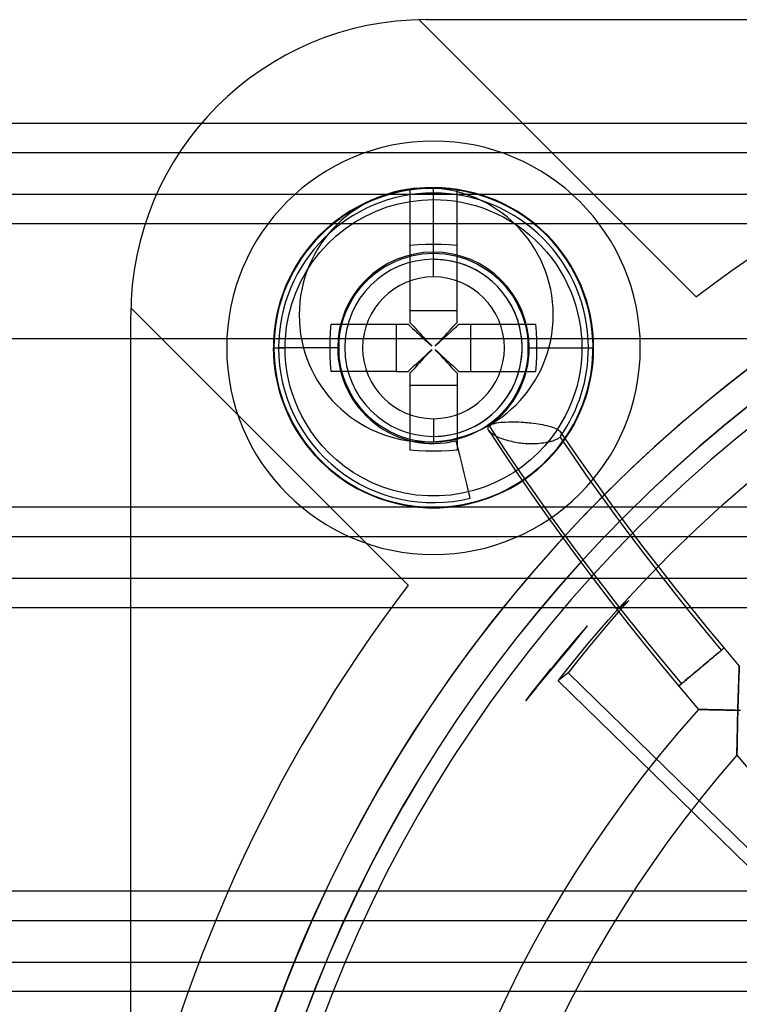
# Model space of a CAD drawing. Header units: millimetres. Extents: x -76 to 76, y -48 to 50.
# Tile 9 of 16: x -29 to -17, y 12 to 29. Entities that reach past the tile are written whole.
import ezdxf

# ---------------------------------------------------------------- set-up
doc = ezdxf.new("R2010")
doc.units = ezdxf.units.MM
doc.layers.add('MAIN-2', color=7, linetype='Continuous')

msp = doc.modelspace()

# ---------------------------------------------------------------- linework, layer by layer
at = {"layer": 'MAIN-2'}
for p, q in [((-22.043, 28.954), (-22.043, 28.954)), ((-17.349, 24.26), (-22.043, 28.954)), ((-21.923, 28.956), (18.077, 28.956)), ((-21.923, 28.956), (-21.923, 28.956)), ((-21.923, 28.956), (-21.923, 28.956)), ((75.5, 27.2), (-75.5, 27.2)), ((-21.8, 26.9), (-21.8, 26.9)), ((73.5, 26.7), (-73.5, 26.7)), ((-22.439, 26.029), (-22.569, 25.994)), ((-22.308, 26.057), (-22.439, 26.029)), ((-22.179, 26.079), (-22.308, 26.057)), ((-22.2, 26.07), (-22.2, 24.846)), ((-22.051, 26.094), (-22.179, 26.079)), ((-21.925, 26.102), (-22.051, 26.094)), ((-21.8, 26.105), (-21.925, 26.102)), ((-21.923, 26.106), (-21.923, 26.106)), ((-21.675, 26.102), (-21.8, 26.105)), ((-21.8, 24.9), (-21.8, 26.1)), ((-21.743, 26.099), (-21.8, 26.1)), ((-21.8, 24.9), (-21.8, 26.1)), ((-21.685, 26.098), (-21.743, 26.099)), ((-21.628, 26.095), (-21.685, 26.098)), ((-21.549, 26.094), (-21.675, 26.102)), ((-21.571, 26.09), (-21.628, 26.095)), ((-21.514, 26.085), (-21.571, 26.09)), ((-21.421, 26.079), (-21.549, 26.094)), ((-21.457, 26.078), (-21.514, 26.085)), ((-21.4, 26.07), (-21.457, 26.078)), ((-21.292, 26.057), (-21.421, 26.079)), ((-21.4, 24.846), (-21.4, 26.07)), ((-21.161, 26.029), (-21.292, 26.057)), ((-21.031, 25.994), (-21.161, 26.029)), ((-73.5, 26), (73.5, 26)), ((-22.956, 25.846), (-23.082, 25.782)), ((-22.828, 25.902), (-22.956, 25.846)), ((-22.699, 25.952), (-22.828, 25.902)), ((-22.569, 25.994), (-22.699, 25.952)), ((-22.392, 25.839), (-22.197, 25.879)), ((-22.197, 25.879), (-21.999, 25.902)), ((-21.999, 25.902), (-21.8, 25.91)), ((-21.8, 25.91), (-21.684, 25.908)), ((-21.684, 25.908), (-21.567, 25.9)), ((-21.567, 25.9), (-21.448, 25.886)), ((-21.448, 25.886), (-21.328, 25.866)), ((-21.328, 25.866), (-21.207, 25.839)), ((-20.901, 25.952), (-21.031, 25.994)), ((-20.772, 25.902), (-20.901, 25.952)), ((-20.644, 25.846), (-20.772, 25.902)), ((-20.518, 25.782), (-20.644, 25.846)), ((-23.205, 25.712), (-23.325, 25.635)), ((-23.082, 25.782), (-23.205, 25.712)), ((-22.951, 25.631), (-22.77, 25.715)), ((-22.77, 25.715), (-22.584, 25.785)), ((-22.584, 25.785), (-22.392, 25.839)), ((-21.207, 25.839), (-21.087, 25.807)), ((-21.087, 25.807), (-20.966, 25.768)), ((-20.966, 25.768), (-20.846, 25.722)), ((-20.846, 25.722), (-20.727, 25.67)), ((-20.395, 25.712), (-20.518, 25.782)), ((-20.275, 25.635), (-20.395, 25.712)), ((-23.441, 25.55), (-23.554, 25.46)), ((-23.325, 25.635), (-23.441, 25.55)), ((-23.289, 25.421), (-23.124, 25.533)), ((-23.124, 25.533), (-22.951, 25.631)), ((-20.727, 25.67), (-20.611, 25.611)), ((-20.611, 25.611), (-20.496, 25.545)), ((-20.496, 25.545), (-20.385, 25.474)), ((-20.159, 25.55), (-20.275, 25.635)), ((-20.046, 25.46), (-20.159, 25.55)), ((75.5, 25.5), (-75.5, 25.5)), ((-23.661, 25.363), (-23.763, 25.261)), ((-23.554, 25.46), (-23.661, 25.363)), ((-23.445, 25.297), (-23.289, 25.421)), ((-20.385, 25.474), (-20.277, 25.395)), ((-20.277, 25.395), (-20.173, 25.312)), ((-19.939, 25.363), (-20.046, 25.46)), ((-19.837, 25.261), (-19.939, 25.363)), ((-23.763, 25.261), (-23.86, 25.154)), ((-23.59, 25.16), (-23.445, 25.297)), ((-20.173, 25.312), (-20.073, 25.222)), ((-20.073, 25.222), (-19.978, 25.127)), ((-19.74, 25.154), (-19.837, 25.261)), ((-23.95, 25.041), (-24.035, 24.925)), ((-23.86, 25.154), (-23.95, 25.041)), ((-23.845, 24.855), (-23.724, 25.013)), ((-23.724, 25.013), (-23.59, 25.16)), ((-22.067, 25.142), (-22.2, 25.132)), ((-22.2, 25.132), (-22.2, 24.034)), ((-21.933, 25.148), (-22.067, 25.142)), ((-21.8, 25.15), (-21.933, 25.148)), ((-21.667, 25.148), (-21.8, 25.15)), ((-21.533, 25.142), (-21.667, 25.148)), ((-21.4, 25.132), (-21.533, 25.142)), ((-21.4, 24.034), (-21.4, 25.132)), ((-19.978, 25.127), (-19.888, 25.027)), ((-19.888, 25.027), (-19.805, 24.923)), ((-19.65, 25.041), (-19.74, 25.154)), ((-19.565, 24.925), (-19.65, 25.041)), ((-24.035, 24.925), (-24.112, 24.805)), ((-23.954, 24.688), (-23.845, 24.855)), ((-22.541, 24.819), (-22.448, 24.863)), ((-22.448, 24.863), (-22.355, 24.9)), ((-22.355, 24.9), (-22.265, 24.931)), ((-22.265, 24.931), (-22.174, 24.956)), ((-22.174, 24.956), (-22.082, 24.975)), ((-22.082, 24.975), (-21.989, 24.989)), ((-21.989, 24.989), (-21.895, 24.997)), ((-21.895, 24.997), (-21.8, 25)), ((-21.8, 24.9), (-21.8, 25)), ((-21.8, 25), (-21.705, 24.997)), ((-21.8, 24.9), (-21.742, 24.899)), ((-21.8, 24.9), (-21.8, 24.9)), ((-21.8, 24.9), (-21.8, 24.9)), ((-21.8, 24.6), (-21.8, 24.9)), ((-21.742, 24.899), (-21.685, 24.896)), ((-21.705, 24.997), (-21.61, 24.989)), ((-21.685, 24.896), (-21.627, 24.89)), ((-21.627, 24.89), (-21.57, 24.882)), ((-21.61, 24.989), (-21.517, 24.975)), ((-21.57, 24.882), (-21.512, 24.872)), ((-21.517, 24.975), (-21.425, 24.956)), ((-21.512, 24.872), (-21.456, 24.86)), ((-21.456, 24.86), (-21.4, 24.846)), ((-21.425, 24.956), (-21.334, 24.931)), ((-21.334, 24.931), (-21.244, 24.9)), ((-21.244, 24.9), (-21.151, 24.863)), ((-21.151, 24.863), (-21.058, 24.818)), ((-19.805, 24.923), (-19.726, 24.815)), ((-19.488, 24.805), (-19.565, 24.925)), ((-24.182, 24.682), (-24.246, 24.556)), ((-24.112, 24.805), (-24.182, 24.682)), ((-24.05, 24.514), (-23.954, 24.688)), ((-22.797, 24.652), (-22.715, 24.713)), ((-22.715, 24.713), (-22.63, 24.769)), ((-22.63, 24.769), (-22.541, 24.819)), ((-21.058, 24.818), (-20.97, 24.768)), ((-20.97, 24.768), (-20.884, 24.713)), ((-20.884, 24.713), (-20.803, 24.652)), ((-19.726, 24.815), (-19.655, 24.704)), ((-19.655, 24.704), (-19.589, 24.589)), ((-19.418, 24.682), (-19.488, 24.805)), ((-19.354, 24.556), (-19.418, 24.682)), ((-24.246, 24.556), (-24.302, 24.428)), ((-24.131, 24.332), (-24.05, 24.514)), ((-23.019, 24.437), (-22.95, 24.513)), ((-22.95, 24.513), (-22.875, 24.585)), ((-22.875, 24.585), (-22.797, 24.652)), ((-20.803, 24.652), (-20.725, 24.585)), ((-20.725, 24.585), (-20.65, 24.513)), ((-20.65, 24.513), (-20.581, 24.436)), ((-19.589, 24.589), (-19.53, 24.473)), ((-19.298, 24.428), (-19.354, 24.556)), ((-24.302, 24.428), (-24.352, 24.299)), ((-23.141, 24.273), (-23.083, 24.357)), ((-23.083, 24.357), (-23.019, 24.437)), ((-20.581, 24.436), (-20.517, 24.356)), ((-20.517, 24.356), (-20.458, 24.273)), ((-19.53, 24.473), (-19.478, 24.354)), ((-19.478, 24.354), (-19.432, 24.234)), ((-19.248, 24.299), (-19.298, 24.428)), ((-24.352, 24.299), (-24.394, 24.169)), ((-24.198, 24.144), (-24.131, 24.332)), ((-23.241, 24.096), (-23.194, 24.186)), ((-23.194, 24.186), (-23.141, 24.273)), ((-20.458, 24.273), (-20.406, 24.186)), ((-20.406, 24.186), (-20.359, 24.095)), ((-19.432, 24.234), (-19.393, 24.113)), ((-19.206, 24.169), (-19.248, 24.299)), ((-17.349, 24.26), (-17.349, 24.26)), ((-26.922, 24.075), (-26.922, 24.075)), ((-26.922, 24.075), (-22.228, 19.381)), ((-24.429, 24.039), (-24.457, 23.908)), ((-24.394, 24.169), (-24.429, 24.039)), ((-24.249, 23.952), (-24.198, 24.144)), ((-23.283, 24.001), (-23.241, 24.096)), ((-22.2, 24.034), (-21.4, 24.034)), ((-22.2, 24.034), (-22.2, 23.831)), ((-21.4, 23.831), (-21.4, 24.034)), ((-20.359, 24.095), (-20.317, 24)), ((-19.393, 24.113), (-19.361, 23.993)), ((-19.171, 24.039), (-19.206, 24.169)), ((-19.143, 23.908), (-19.171, 24.039)), ((-26.923, -16.044), (-26.923, 23.956)), ((-26.923, 23.956), (-26.923, 23.956)), ((-26.923, 23.956), (-26.923, 23.956)), ((-24.457, 23.908), (-24.479, 23.779)), ((-24.285, 23.756), (-24.249, 23.952)), ((-23.344, 23.821), (-23.316, 23.911)), ((-23.316, 23.911), (-23.283, 24.001)), ((-20.317, 24), (-20.284, 23.91)), ((-20.284, 23.91), (-20.256, 23.82)), ((-19.361, 23.993), (-19.334, 23.872)), ((-19.334, 23.872), (-19.314, 23.752)), ((-19.121, 23.779), (-19.143, 23.908)), ((-24.479, 23.779), (-24.494, 23.651)), ((-24.305, 23.558), (-24.285, 23.756)), ((-23.542, 23.667), (-23.532, 23.8)), ((-23.532, 23.8), (-22.434, 23.8)), ((-23.383, 23.637), (-23.366, 23.729)), ((-23.366, 23.729), (-23.344, 23.821)), ((-22.434, 23.8), (-22.231, 23.8)), ((-22.434, 23.8), (-22.434, 23)), ((-22.231, 23.8), (-22.208, 23.778)), ((-22.208, 23.778), (-22.182, 23.754)), ((-22.2, 23.831), (-22.168, 23.796)), ((-22.2, 23.8), (-22.2, 23.8)), ((-22.182, 23.754), (-22.153, 23.728)), ((-22.168, 23.796), (-22.135, 23.761)), ((-22.153, 23.728), (-22.122, 23.699)), ((-22.135, 23.761), (-22.102, 23.725)), ((-22.122, 23.699), (-22.088, 23.667)), ((-22.102, 23.725), (-22.069, 23.689)), ((-22.069, 23.689), (-22.035, 23.653)), ((-21.565, 23.652), (-21.531, 23.689)), ((-21.564, 23.62), (-21.506, 23.673)), ((-21.531, 23.689), (-21.498, 23.725)), ((-21.506, 23.673), (-21.455, 23.721)), ((-21.498, 23.725), (-21.465, 23.761)), ((-21.465, 23.761), (-21.432, 23.796)), ((-21.455, 23.721), (-21.409, 23.763)), ((-21.432, 23.796), (-21.4, 23.831)), ((-21.409, 23.763), (-21.369, 23.8)), ((-21.4, 23.8), (-21.4, 23.8)), ((-21.369, 23.8), (-21.166, 23.8)), ((-21.166, 23.8), (-20.068, 23.8)), ((-21.166, 23), (-21.166, 23.8)), ((-20.256, 23.82), (-20.234, 23.729)), ((-20.234, 23.729), (-20.217, 23.636)), ((-20.058, 23.667), (-20.068, 23.8)), ((-19.314, 23.752), (-19.3, 23.633)), ((-19.106, 23.651), (-19.121, 23.779)), ((-58.728, 23.555), (36.867, 23.555)), ((-24.502, 23.525), (-24.505, 23.4)), ((-24.494, 23.651), (-24.502, 23.525)), ((-24.309, 23.49), (-24.308, 23.513)), ((-24.308, 23.513), (-24.307, 23.535)), ((-24.307, 23.535), (-24.305, 23.558)), ((-23.55, 23.4), (-23.548, 23.533)), ((-23.548, 23.533), (-23.542, 23.667)), ((-23.399, 23.448), (-23.394, 23.543)), ((-23.394, 23.543), (-23.383, 23.637)), ((-22.088, 23.667), (-22.052, 23.634)), ((-22.052, 23.634), (-22.013, 23.598)), ((-22.035, 23.653), (-22.001, 23.616)), ((-22.013, 23.598), (-21.97, 23.559)), ((-22.001, 23.616), (-21.967, 23.579)), ((-21.97, 23.559), (-21.926, 23.518)), ((-21.967, 23.579), (-21.933, 23.541)), ((-21.933, 23.541), (-21.898, 23.504)), ((-21.926, 23.518), (-21.878, 23.475)), ((-21.702, 23.504), (-21.667, 23.541)), ((-21.697, 23.498), (-21.627, 23.561)), ((-21.667, 23.541), (-21.633, 23.578)), ((-21.633, 23.578), (-21.599, 23.616)), ((-21.627, 23.561), (-21.564, 23.62)), ((-21.599, 23.616), (-21.565, 23.652)), ((-20.217, 23.636), (-20.206, 23.543)), ((-20.206, 23.543), (-20.201, 23.448)), ((-20.052, 23.533), (-20.058, 23.667)), ((-20.05, 23.4), (-20.052, 23.533)), ((-19.3, 23.633), (-19.292, 23.516)), ((-19.292, 23.516), (-19.29, 23.4)), ((-19.098, 23.525), (-19.106, 23.651)), ((-19.095, 23.4), (-19.098, 23.525)), ((-24.51, 23.4), (-24.505, 23.4)), ((-24.51, 23.4), (-24.31, 23.4)), ((-24.51, 23.4), (-24.508, 23.292)), ((-24.503, 23.278), (-24.505, 23.4)), ((-23.421, 23.4), (-24.421, 23.4)), ((-24.31, 23.445), (-24.309, 23.468)), ((-24.31, 23.423), (-24.31, 23.445)), ((-24.31, 23.4), (-24.31, 23.423)), ((-24.308, 23.3), (-24.31, 23.4)), ((-24.309, 23.468), (-24.309, 23.49)), ((-23.548, 23.267), (-23.55, 23.4)), ((-23.399, 23.352), (-23.399, 23.448)), ((-23.394, 23.257), (-23.399, 23.352)), ((-21.898, 23.504), (-21.863, 23.466)), ((-21.878, 23.475), (-21.829, 23.429)), ((-21.866, 23.337), (-21.829, 23.371)), ((-21.863, 23.466), (-21.829, 23.429)), ((-21.829, 23.371), (-21.863, 23.334)), ((-21.771, 23.429), (-21.697, 23.498)), ((-21.771, 23.429), (-21.737, 23.466)), ((-21.771, 23.371), (-21.734, 23.337)), ((-21.737, 23.334), (-21.771, 23.371)), ((-21.737, 23.466), (-21.702, 23.504)), ((-20.201, 23.352), (-20.206, 23.257)), ((-20.201, 23.448), (-20.201, 23.352)), ((-20.179, 23.4), (-19.179, 23.4)), ((-20.052, 23.267), (-20.05, 23.4)), ((-19.29, 23.4), (-19.292, 23.3)), ((-19.29, 23.4), (-19.09, 23.4)), ((-19.095, 23.4), (-19.097, 23.278)), ((-19.09, 23.4), (-19.095, 23.4)), ((-19.092, 23.292), (-19.09, 23.4)), ((-24.508, 23.292), (-24.501, 23.179)), ((-24.494, 23.153), (-24.503, 23.278)), ((-24.501, 23.179), (-24.489, 23.063)), ((-24.302, 23.195), (-24.308, 23.3)), ((-24.291, 23.087), (-24.302, 23.195)), ((-23.542, 23.133), (-23.548, 23.267)), ((-23.383, 23.164), (-23.394, 23.257)), ((-22.053, 23.165), (-22.016, 23.199)), ((-22.001, 23.184), (-22.035, 23.148)), ((-22.016, 23.199), (-21.979, 23.233)), ((-21.967, 23.222), (-22.001, 23.184)), ((-21.979, 23.233), (-21.941, 23.267)), ((-21.933, 23.259), (-21.967, 23.222)), ((-21.941, 23.267), (-21.904, 23.302)), ((-21.898, 23.296), (-21.933, 23.259)), ((-21.904, 23.302), (-21.866, 23.337)), ((-21.863, 23.334), (-21.898, 23.296)), ((-21.702, 23.296), (-21.737, 23.334)), ((-21.734, 23.337), (-21.696, 23.302)), ((-21.667, 23.259), (-21.702, 23.296)), ((-21.696, 23.302), (-21.659, 23.267)), ((-21.633, 23.221), (-21.667, 23.259)), ((-21.659, 23.267), (-21.622, 23.233)), ((-21.599, 23.184), (-21.633, 23.221)), ((-21.622, 23.233), (-21.584, 23.199)), ((-21.565, 23.147), (-21.599, 23.184)), ((-21.584, 23.199), (-21.548, 23.165)), ((-20.206, 23.257), (-20.217, 23.163)), ((-20.058, 23.133), (-20.052, 23.267)), ((-19.298, 23.195), (-19.309, 23.087)), ((-19.292, 23.3), (-19.298, 23.195)), ((-19.111, 23.063), (-19.099, 23.179)), ((-19.097, 23.278), (-19.106, 23.153)), ((-19.099, 23.179), (-19.092, 23.292)), ((-24.48, 23.027), (-24.494, 23.153)), ((-24.489, 23.063), (-24.471, 22.942)), ((-24.459, 22.899), (-24.48, 23.027)), ((-24.274, 22.976), (-24.291, 23.087)), ((-23.532, 23), (-23.542, 23.133)), ((-23.366, 23.071), (-23.383, 23.164)), ((-23.344, 22.98), (-23.366, 23.071)), ((-22.231, 23), (-22.196, 23.032)), ((-22.196, 23.032), (-22.161, 23.065)), ((-22.135, 23.039), (-22.168, 23.004)), ((-22.161, 23.065), (-22.125, 23.098)), ((-22.102, 23.075), (-22.135, 23.039)), ((-22.125, 23.098), (-22.089, 23.131)), ((-22.069, 23.111), (-22.102, 23.075)), ((-22.089, 23.131), (-22.053, 23.165)), ((-22.035, 23.148), (-22.069, 23.111)), ((-21.531, 23.111), (-21.565, 23.147)), ((-21.548, 23.165), (-21.511, 23.131)), ((-21.498, 23.075), (-21.531, 23.111)), ((-21.511, 23.131), (-21.475, 23.098)), ((-21.465, 23.039), (-21.498, 23.075)), ((-21.475, 23.098), (-21.439, 23.065)), ((-21.432, 23.004), (-21.465, 23.039)), ((-21.439, 23.065), (-21.404, 23.032)), ((-21.404, 23.032), (-21.369, 23)), ((-20.234, 23.071), (-20.256, 22.979)), ((-20.217, 23.163), (-20.234, 23.071)), ((-20.068, 23), (-20.058, 23.133)), ((-19.309, 23.087), (-19.326, 22.976)), ((-19.12, 23.027), (-19.141, 22.899)), ((-19.129, 22.942), (-19.111, 23.063)), ((-19.106, 23.153), (-19.12, 23.027)), ((-24.471, 22.942), (-24.447, 22.818)), ((-24.431, 22.77), (-24.459, 22.899)), ((-24.252, 22.861), (-24.274, 22.976)), ((-24.223, 22.742), (-24.252, 22.861)), ((-22.434, 23), (-23.532, 23)), ((-23.316, 22.89), (-23.344, 22.98)), ((-23.283, 22.8), (-23.316, 22.89)), ((-22.434, 23), (-22.231, 23)), ((-22.168, 23.004), (-22.2, 22.969)), ((-22.2, 23), (-22.2, 23)), ((-22.2, 22.969), (-22.2, 22.766)), ((-21.4, 22.969), (-21.432, 23.004)), ((-21.4, 23), (-21.4, 23)), ((-21.4, 22.969), (-21.4, 22.766)), ((-21.369, 23), (-21.166, 23)), ((-21.166, 23), (-20.068, 23)), ((-20.284, 22.889), (-20.317, 22.799)), ((-20.256, 22.979), (-20.284, 22.889)), ((-19.348, 22.861), (-19.377, 22.742)), ((-19.326, 22.976), (-19.348, 22.861)), ((-19.141, 22.899), (-19.169, 22.77)), ((-19.153, 22.818), (-19.129, 22.942)), ((-24.447, 22.818), (-24.416, 22.69)), ((-24.397, 22.64), (-24.431, 22.77)), ((-24.416, 22.69), (-24.377, 22.559)), ((-24.186, 22.621), (-24.223, 22.742)), ((-23.241, 22.705), (-23.283, 22.8)), ((-23.194, 22.614), (-23.241, 22.705)), ((-22.2, 22.766), (-21.4, 22.766)), ((-22.2, 22.766), (-22.2, 21.668)), ((-21.4, 22.766), (-21.4, 21.668)), ((-20.359, 22.704), (-20.406, 22.614)), ((-20.317, 22.799), (-20.359, 22.704)), ((-19.377, 22.742), (-19.414, 22.621)), ((-19.223, 22.559), (-19.184, 22.69)), ((-19.169, 22.77), (-19.203, 22.64)), ((-19.184, 22.69), (-19.153, 22.818)), ((-24.355, 22.51), (-24.397, 22.64)), ((-24.377, 22.559), (-24.329, 22.425)), ((-24.306, 22.38), (-24.355, 22.51)), ((-24.142, 22.497), (-24.186, 22.621)), ((-23.142, 22.527), (-23.194, 22.614)), ((-23.083, 22.444), (-23.142, 22.527)), ((-20.459, 22.527), (-20.517, 22.443)), ((-20.406, 22.614), (-20.459, 22.527)), ((-19.414, 22.621), (-19.458, 22.497)), ((-19.245, 22.51), (-19.294, 22.38)), ((-19.271, 22.425), (-19.223, 22.559)), ((-19.203, 22.64), (-19.245, 22.51)), ((-24.329, 22.425), (-24.272, 22.289)), ((-24.249, 22.25), (-24.306, 22.38)), ((-24.09, 22.371), (-24.142, 22.497)), ((-24.028, 22.244), (-24.09, 22.371)), ((-23.019, 22.364), (-23.083, 22.444)), ((-22.95, 22.287), (-23.019, 22.364)), ((-20.581, 22.363), (-20.65, 22.287)), ((-20.517, 22.443), (-20.581, 22.363)), ((-19.51, 22.371), (-19.572, 22.244)), ((-19.458, 22.497), (-19.51, 22.371)), ((-19.294, 22.38), (-19.351, 22.25)), ((-19.328, 22.289), (-19.271, 22.425)), ((-24.272, 22.289), (-24.206, 22.152)), ((-24.184, 22.121), (-24.249, 22.25)), ((-23.957, 22.116), (-24.028, 22.244)), ((-22.875, 22.215), (-22.95, 22.287)), ((-22.797, 22.148), (-22.875, 22.215)), ((-21.8, 22.2), (-21.8, 21.9)), ((-20.725, 22.215), (-20.803, 22.148)), ((-20.65, 22.287), (-20.725, 22.215)), ((-19.572, 22.244), (-19.643, 22.116)), ((-19.351, 22.25), (-19.416, 22.121)), ((-19.394, 22.152), (-19.328, 22.289)), ((-24.206, 22.152), (-24.129, 22.014)), ((-24.111, 21.994), (-24.184, 22.121)), ((-24.129, 22.014), (-24.042, 21.876)), ((-23.876, 21.989), (-23.957, 22.116)), ((-22.716, 22.087), (-22.797, 22.148)), ((-22.63, 22.032), (-22.716, 22.087)), ((-22.542, 21.982), (-22.63, 22.032)), ((-20.97, 22.031), (-21.059, 21.982)), ((-20.885, 22.087), (-20.97, 22.031)), ((-20.803, 22.148), (-20.885, 22.087)), ((-20.877, 22.042), (-20.875, 22.055)), ((-20.876, 22.028), (-20.877, 22.042)), ((-20.872, 22.014), (-20.876, 22.028)), ((-20.875, 22.055), (-20.869, 22.067)), ((-20.864, 21.999), (-20.872, 22.014)), ((-20.869, 22.067), (-20.859, 22.079)), ((-20.859, 22.079), (-20.71, 21.851)), ((-20.814, 22.106), (-20.792, 22.114)), ((-20.792, 22.114), (-20.765, 22.121)), ((-20.765, 22.121), (-20.733, 22.128)), ((-20.733, 22.128), (-20.697, 22.134)), ((-20.697, 22.134), (-20.655, 22.139)), ((-20.655, 22.139), (-20.627, 22.141)), ((-20.627, 22.141), (-20.583, 22.143)), ((-20.583, 22.143), (-20.528, 22.145)), ((-20.528, 22.145), (-20.481, 22.146)), ((-20.481, 22.146), (-20.442, 22.146)), ((-20.442, 22.146), (-20.399, 22.145)), ((-20.399, 22.145), (-20.357, 22.144)), ((-20.357, 22.144), (-20.317, 22.142)), ((-20.317, 22.142), (-20.279, 22.14)), ((-20.279, 22.14), (-20.243, 22.137)), ((-20.243, 22.137), (-20.21, 22.135)), ((-20.21, 22.135), (-20.179, 22.132)), ((-20.179, 22.132), (-20.145, 22.128)), ((-20.145, 22.128), (-20.106, 22.124)), ((-20.106, 22.124), (-20.068, 22.118)), ((-20.068, 22.118), (-20.031, 22.113)), ((-20.031, 22.113), (-19.994, 22.107)), ((-19.994, 22.107), (-19.957, 22.1)), ((-19.957, 22.1), (-19.921, 22.093)), ((-19.921, 22.093), (-19.885, 22.085)), ((-19.885, 22.085), (-19.849, 22.076)), ((-19.849, 22.076), (-19.815, 22.066)), ((-19.815, 22.066), (-19.784, 22.056)), ((-19.784, 22.056), (-19.755, 22.045)), ((-19.755, 22.045), (-19.73, 22.034)), ((-19.73, 22.034), (-19.707, 22.022)), ((-19.643, 22.116), (-19.724, 21.989)), ((-19.707, 22.022), (-19.688, 22.01)), ((-19.688, 22.01), (-19.672, 21.998)), ((-19.558, 21.876), (-19.471, 22.014)), ((-19.416, 22.121), (-19.489, 21.994)), ((-19.471, 22.014), (-19.394, 22.152)), ((-24.03, 21.869), (-24.111, 21.994)), ((-24.042, 21.876), (-23.942, 21.74)), ((-23.931, 21.733), (-24.03, 21.869)), ((-23.784, 21.862), (-23.876, 21.989)), ((-23.682, 21.738), (-23.784, 21.862)), ((-22.449, 21.937), (-22.542, 21.982)), ((-22.356, 21.9), (-22.449, 21.937)), ((-22.266, 21.869), (-22.356, 21.9)), ((-22.175, 21.844), (-22.266, 21.869)), ((-22.083, 21.825), (-22.175, 21.844)), ((-21.8, 21.9), (-21.8, 21.9)), ((-21.8, 21.9), (-21.8, 21.9)), ((-21.8, 21.9), (-21.8, 21.8)), ((-21.8, 21.9), (-21.8, 21.9)), ((-21.426, 21.844), (-21.518, 21.825)), ((-21.335, 21.869), (-21.426, 21.844)), ((-21.245, 21.9), (-21.335, 21.869)), ((-21.152, 21.937), (-21.245, 21.9)), ((-21.059, 21.982), (-21.152, 21.937)), ((-20.855, 21.987), (-20.864, 21.999)), ((-20.864, 21.999), (-20.628, 21.639)), ((-20.844, 21.974), (-20.855, 21.987)), ((-20.831, 21.962), (-20.844, 21.974)), ((-20.817, 21.95), (-20.831, 21.962)), ((-20.8, 21.938), (-20.817, 21.95)), ((-20.781, 21.925), (-20.8, 21.938)), ((-20.759, 21.912), (-20.781, 21.925)), ((-20.736, 21.9), (-20.759, 21.912)), ((-20.71, 21.887), (-20.736, 21.9)), ((-20.682, 21.875), (-20.71, 21.887)), ((-20.71, 21.851), (-20.558, 21.622)), ((-20.652, 21.863), (-20.682, 21.875)), ((-20.621, 21.852), (-20.652, 21.863)), ((-20.594, 21.843), (-20.621, 21.852)), ((-20.566, 21.834), (-20.594, 21.843)), ((-19.816, 21.862), (-19.918, 21.738)), ((-19.724, 21.989), (-19.816, 21.862)), ((-19.733, 21.841), (-19.748, 21.835)), ((-19.719, 21.848), (-19.733, 21.841)), ((-19.707, 21.855), (-19.719, 21.848)), ((-19.695, 21.861), (-19.707, 21.855)), ((-19.685, 21.868), (-19.695, 21.861)), ((-19.676, 21.874), (-19.685, 21.868)), ((-19.672, 21.998), (-19.66, 21.986)), ((-19.57, 21.869), (-19.669, 21.733)), ((-19.66, 21.986), (-19.649, 21.973)), ((-19.658, 21.74), (-19.558, 21.876)), ((-19.431, 21.564), (-19.656, 21.894)), ((-19.643, 21.913), (-19.65, 21.901)), ((-19.649, 21.973), (-19.643, 21.962)), ((-19.649, 21.973), (-19.502, 21.757)), ((-19.643, 21.962), (-19.639, 21.95)), ((-19.639, 21.926), (-19.643, 21.913)), ((-19.639, 21.95), (-19.638, 21.938)), ((-19.638, 21.938), (-19.639, 21.926)), ((-19.489, 21.994), (-19.57, 21.869)), ((-23.942, 21.74), (-23.831, 21.606)), ((-23.794, 21.571), (-23.931, 21.733)), ((-23.568, 21.617), (-23.682, 21.738)), ((-21.99, 21.811), (-22.083, 21.825)), ((-21.895, 21.803), (-21.99, 21.811)), ((-21.923, 21.806), (-21.923, 21.806)), ((-21.8, 21.8), (-21.895, 21.803)), ((-21.705, 21.803), (-21.8, 21.8)), ((-21.611, 21.811), (-21.705, 21.803)), ((-21.518, 21.825), (-21.611, 21.811)), ((-21.408, 21.796), (-21.415, 21.825)), ((-21.388, 21.712), (-21.408, 21.796)), ((-21.356, 21.582), (-21.388, 21.712)), ((-20.537, 21.826), (-20.566, 21.834)), ((-20.508, 21.819), (-20.537, 21.826)), ((-20.477, 21.812), (-20.508, 21.819)), ((-20.446, 21.805), (-20.477, 21.812)), ((-20.415, 21.799), (-20.446, 21.805)), ((-20.382, 21.793), (-20.415, 21.799)), ((-20.349, 21.788), (-20.382, 21.793)), ((-20.321, 21.785), (-20.349, 21.788)), ((-20.299, 21.782), (-20.321, 21.785)), ((-20.274, 21.78), (-20.299, 21.782)), ((-20.248, 21.777), (-20.274, 21.78)), ((-20.219, 21.775), (-20.248, 21.777)), ((-20.187, 21.774), (-20.219, 21.775)), ((-20.154, 21.773), (-20.187, 21.774)), ((-20.119, 21.773), (-20.154, 21.773)), ((-20.082, 21.774), (-20.119, 21.773)), ((-20.043, 21.776), (-20.082, 21.774)), ((-20.004, 21.779), (-20.042, 21.776)), ((-19.918, 21.738), (-20.032, 21.617)), ((-19.97, 21.783), (-20.004, 21.779)), ((-19.939, 21.787), (-19.97, 21.783)), ((-19.912, 21.792), (-19.939, 21.787)), ((-19.887, 21.796), (-19.912, 21.792)), ((-19.866, 21.8), (-19.887, 21.796)), ((-19.847, 21.804), (-19.866, 21.8)), ((-19.831, 21.808), (-19.847, 21.804)), ((-19.818, 21.812), (-19.831, 21.808)), ((-19.802, 21.816), (-19.818, 21.812)), ((-19.669, 21.733), (-19.806, 21.571)), ((-19.783, 21.822), (-19.802, 21.816)), ((-19.765, 21.828), (-19.783, 21.822)), ((-19.769, 21.606), (-19.658, 21.74)), ((-19.748, 21.835), (-19.765, 21.828)), ((-19.502, 21.757), (-19.353, 21.54)), ((-23.831, 21.606), (-23.709, 21.475)), ((-23.652, 21.428), (-23.794, 21.571)), ((-23.443, 21.502), (-23.568, 21.617)), ((-22.067, 21.658), (-22.2, 21.668)), ((-21.933, 21.652), (-22.067, 21.658)), ((-21.8, 21.65), (-21.933, 21.652)), ((-21.667, 21.652), (-21.8, 21.65)), ((-21.533, 21.658), (-21.667, 21.652)), ((-21.4, 21.668), (-21.533, 21.658)), ((-21.317, 21.423), (-21.356, 21.582)), ((-20.628, 21.639), (-20.386, 21.278)), ((-20.558, 21.622), (-20.403, 21.393)), ((-20.032, 21.617), (-20.157, 21.502)), ((-19.806, 21.571), (-19.948, 21.428)), ((-19.891, 21.475), (-19.769, 21.606)), ((-19.203, 21.235), (-19.431, 21.564)), ((-19.353, 21.54), (-19.201, 21.323)), ((-23.709, 21.475), (-23.573, 21.35)), ((-23.509, 21.303), (-23.652, 21.428)), ((-23.573, 21.35), (-23.426, 21.232)), ((-23.306, 21.392), (-23.443, 21.502)), ((-23.159, 21.289), (-23.306, 21.392)), ((-21.276, 21.255), (-21.317, 21.423)), ((-20.294, 21.392), (-20.441, 21.289)), ((-20.403, 21.393), (-20.246, 21.164)), ((-20.157, 21.502), (-20.294, 21.392)), ((-20.174, 21.232), (-20.027, 21.35)), ((-19.948, 21.428), (-20.091, 21.303)), ((-20.027, 21.35), (-19.891, 21.475)), ((-23.366, 21.194), (-23.509, 21.303)), ((-23.426, 21.232), (-23.267, 21.121)), ((-23.226, 21.101), (-23.366, 21.194)), ((-23.002, 21.196), (-23.159, 21.289)), ((-22.835, 21.113), (-23.002, 21.196)), ((-21.237, 21.097), (-21.276, 21.255)), ((-20.598, 21.196), (-20.765, 21.113)), ((-20.441, 21.289), (-20.598, 21.196)), ((-20.386, 21.278), (-20.138, 20.918)), ((-20.234, 21.194), (-20.374, 21.101)), ((-20.333, 21.121), (-20.174, 21.232)), ((-20.091, 21.303), (-20.234, 21.194)), ((-18.969, 20.906), (-19.203, 21.235)), ((-19.201, 21.323), (-19.048, 21.106)), ((-23.267, 21.121), (-23.097, 21.02)), ((-23.09, 21.022), (-23.226, 21.101)), ((-23.097, 21.02), (-22.917, 20.931)), ((-22.875, 20.917), (-23.09, 21.022)), ((-22.659, 21.041), (-22.835, 21.113)), ((-22.476, 20.982), (-22.659, 21.041)), ((-21.206, 20.968), (-21.237, 21.097)), ((-20.941, 21.041), (-21.124, 20.982)), ((-20.765, 21.113), (-20.941, 21.041)), ((-20.51, 21.022), (-20.725, 20.917)), ((-20.683, 20.931), (-20.503, 21.02)), ((-20.374, 21.101), (-20.51, 21.022)), ((-20.503, 21.02), (-20.333, 21.121)), ((-20.246, 21.164), (-20.087, 20.935)), ((-19.048, 21.106), (-18.797, 20.758)), ((-16.909, 20.739), (-16.44, 21.146)), ((-22.917, 20.931), (-22.728, 20.853)), ((-22.676, 20.84), (-22.875, 20.917)), ((-22.728, 20.853), (-22.53, 20.79)), ((-22.51, 20.79), (-22.676, 20.84)), ((-22.288, 20.937), (-22.476, 20.982)), ((-22.094, 20.907), (-22.288, 20.937)), ((-21.898, 20.892), (-22.094, 20.907)), ((-21.702, 20.892), (-21.898, 20.892)), ((-21.506, 20.907), (-21.702, 20.892)), ((-21.312, 20.937), (-21.506, 20.907)), ((-21.124, 20.982), (-21.312, 20.937)), ((-21.185, 20.884), (-21.206, 20.968)), ((-21.178, 20.854), (-21.185, 20.884)), ((-20.924, 20.84), (-21.09, 20.79)), ((-21.07, 20.79), (-20.872, 20.853)), ((-20.725, 20.917), (-20.924, 20.84)), ((-20.872, 20.853), (-20.683, 20.931)), ((-20.138, 20.918), (-19.884, 20.557)), ((-20.087, 20.935), (-19.925, 20.705)), ((-18.731, 20.578), (-18.969, 20.906)), ((75.5, 20.7), (-75.5, 20.7)), ((-22.53, 20.79), (-22.326, 20.741)), ((-22.299, 20.741), (-22.51, 20.79)), ((-22.326, 20.741), (-22.118, 20.708)), ((-22.112, 20.713), (-22.299, 20.741)), ((-22.118, 20.708), (-21.906, 20.692)), ((-21.902, 20.697), (-22.112, 20.713)), ((-21.906, 20.692), (-21.694, 20.692)), ((-21.698, 20.697), (-21.902, 20.697)), ((-21.8, 20.7), (-21.8, 20.7)), ((-21.488, 20.713), (-21.698, 20.697)), ((-21.694, 20.692), (-21.482, 20.708)), ((-21.301, 20.741), (-21.488, 20.713)), ((-21.482, 20.708), (-21.274, 20.741)), ((-21.09, 20.79), (-21.301, 20.741)), ((-21.274, 20.741), (-21.07, 20.79)), ((-19.925, 20.705), (-19.761, 20.476)), ((-18.797, 20.758), (-18.54, 20.41)), ((-17.366, 20.319), (-16.909, 20.739)), ((-19.884, 20.557), (-19.624, 20.197)), ((-18.488, 20.249), (-18.731, 20.578)), ((-19.761, 20.476), (-19.594, 20.246)), ((-18.54, 20.41), (-18.278, 20.061)), ((73.5, 20.2), (-73.5, 20.2)), ((-19.624, 20.197), (-19.359, 19.836)), ((-19.594, 20.246), (-19.425, 20.016)), ((-18.24, 19.921), (-18.488, 20.249)), ((-17.81, 19.888), (-17.366, 20.319)), ((-19.425, 20.016), (-19.253, 19.785)), ((-18.278, 20.061), (-18.01, 19.713)), ((-21.8, 19.9), (-21.8, 19.9)), ((-18.243, 19.445), (-17.81, 19.888)), ((-17.987, 19.593), (-18.24, 19.921)), ((-19.359, 19.836), (-19.088, 19.476)), ((-19.253, 19.785), (-19.079, 19.555)), ((-18.01, 19.713), (-17.736, 19.364)), ((-19.079, 19.555), (-18.903, 19.325)), ((-17.729, 19.265), (-17.987, 19.593)), ((-73.5, 19.5), (73.5, 19.5)), ((-22.228, 19.381), (-22.228, 19.381)), ((-19.088, 19.476), (-18.811, 19.116)), ((-18.662, 18.991), (-18.243, 19.445)), ((-17.736, 19.364), (-17.457, 19.015)), ((-18.903, 19.325), (-18.725, 19.094)), ((-17.466, 18.937), (-17.729, 19.265)), ((-18.811, 19.116), (-18.529, 18.755)), ((-18.725, 19.094), (-18.544, 18.863)), ((-18.496, 19.123), (-18.673, 18.924)), ((-18.662, 18.991), (-18.496, 19.123)), ((-17.457, 19.015), (-17.173, 18.666)), ((75.5, 19), (-75.5, 19)), ((-18.673, 18.924), (-18.848, 18.722)), ((-18.839, 18.792), (-18.662, 18.991)), ((-18.544, 18.863), (-18.361, 18.633)), ((-17.198, 18.609), (-17.466, 18.937)), ((-19.5, 18.315), (-19.192, 18.692)), ((-19.192, 18.692), (-19.261, 18.618)), ((-18.848, 18.722), (-19.02, 18.518)), ((-19.014, 18.59), (-18.839, 18.792)), ((-18.529, 18.755), (-18.241, 18.395)), ((-19.344, 18.523), (-19.466, 18.38)), ((-19.261, 18.618), (-19.344, 18.523)), ((-19.02, 18.518), (-19.19, 18.312)), ((-19.186, 18.386), (-19.014, 18.59)), ((-18.361, 18.633), (-18.175, 18.402)), ((-16.925, 18.281), (-17.198, 18.609)), ((-17.173, 18.666), (-16.882, 18.317)), ((-19.466, 18.38), (-19.618, 18.199)), ((-19.356, 18.18), (-19.186, 18.386)), ((-18.241, 18.395), (-17.948, 18.035)), ((-18.175, 18.402), (-17.987, 18.172)), ((-20.063, 17.644), (-19.5, 18.315)), ((-19.618, 18.199), (-19.805, 17.972)), ((-19.524, 17.972), (-19.356, 18.18)), ((-19.19, 18.312), (-19.358, 18.104)), ((-17.987, 18.172), (-17.797, 17.941)), ((-17.062, 18.167), (-17.037, 18.188)), ((-17.037, 18.187), (-17.059, 18.169)), ((-17.037, 18.188), (-17.013, 18.207)), ((-17.016, 18.205), (-17.037, 18.187)), ((-16.995, 18.223), (-17.016, 18.205)), ((-17.013, 18.207), (-16.992, 18.225)), ((-16.975, 18.239), (-16.995, 18.223)), ((-16.992, 18.225), (-16.972, 18.242)), ((-16.957, 18.254), (-16.975, 18.239)), ((-16.972, 18.242), (-16.954, 18.257)), ((-16.94, 18.268), (-16.957, 18.254)), ((-16.954, 18.257), (-16.939, 18.27)), ((-16.925, 18.281), (-16.94, 18.268)), ((-16.939, 18.27), (-16.925, 18.281)), ((-16.913, 18.292), (-16.925, 18.281)), ((-16.925, 18.281), (-16.918, 18.287)), ((-16.918, 18.287), (-16.912, 18.292)), ((-16.902, 18.301), (-16.913, 18.292)), ((-16.912, 18.292), (-16.906, 18.297)), ((-16.906, 18.297), (-16.901, 18.302)), ((-16.893, 18.308), (-16.902, 18.301)), ((-16.901, 18.302), (-16.896, 18.306)), ((-16.896, 18.306), (-16.892, 18.309)), ((-16.887, 18.313), (-16.893, 18.308)), ((-16.892, 18.309), (-16.889, 18.312)), ((-16.889, 18.312), (-16.886, 18.314)), ((-16.884, 18.316), (-16.887, 18.313)), ((-16.886, 18.314), (-16.884, 18.316)), ((-16.882, 18.317), (-16.884, 18.316)), ((-16.884, 18.316), (-16.883, 18.317)), ((-16.883, 18.317), (-16.882, 18.317)), ((-16.882, 18.317), (-16.625, 18.01)), ((-19.358, 18.104), (-19.523, 17.895)), ((-17.948, 18.035), (-17.648, 17.674)), ((-17.237, 18.019), (-17.267, 17.995)), ((-17.264, 17.997), (-17.234, 18.022)), ((-17.208, 18.043), (-17.237, 18.019)), ((-17.234, 18.022), (-17.204, 18.047)), ((-17.181, 18.067), (-17.208, 18.043)), ((-17.204, 18.047), (-17.174, 18.072)), ((-17.154, 18.089), (-17.181, 18.067)), ((-17.174, 18.072), (-17.145, 18.097)), ((-17.129, 18.11), (-17.154, 18.089)), ((-17.145, 18.097), (-17.116, 18.121)), ((-17.104, 18.131), (-17.129, 18.11)), ((-17.116, 18.121), (-17.088, 18.144)), ((-17.081, 18.15), (-17.104, 18.131)), ((-17.088, 18.144), (-17.062, 18.167)), ((-17.059, 18.169), (-17.081, 18.15)), ((-16.625, 18.01), (-16.625, 18.009)), ((-16.625, 18.009), (-16.625, 18.01)), ((-16.625, 18.01), (-16.625, 18.01)), ((-16.625, 18.01), (-16.625, 18.01)), ((-16.625, 18.009), (-16.625, 18.003)), ((-16.625, 18.007), (-16.625, 18.009)), ((-16.625, 18.006), (-16.625, 18.007)), ((-16.625, 18.004), (-16.625, 18.006)), ((-19.916, 17.835), (-19.807, 17.971)), ((-19.689, 17.762), (-19.524, 17.972)), ((-19.523, 17.895), (-19.689, 17.762)), ((-19.523, 17.895), (-10.505, 9.088)), ((-17.797, 17.941), (-17.605, 17.711)), ((-17.472, 17.822), (-17.449, 17.841)), ((-17.442, 17.847), (-17.469, 17.825)), ((-17.449, 17.841), (-17.426, 17.861)), ((-17.415, 17.87), (-17.442, 17.847)), ((-17.426, 17.861), (-17.402, 17.881)), ((-17.386, 17.895), (-17.415, 17.87)), ((-17.402, 17.881), (-17.377, 17.902)), ((-17.356, 17.919), (-17.386, 17.895)), ((-17.377, 17.902), (-17.35, 17.925)), ((-17.327, 17.944), (-17.356, 17.919)), ((-17.35, 17.925), (-17.322, 17.948)), ((-17.297, 17.97), (-17.327, 17.944)), ((-17.322, 17.948), (-17.293, 17.972)), ((-17.267, 17.995), (-17.297, 17.97)), ((-17.293, 17.972), (-17.264, 17.997)), ((-16.632, 17.823), (-16.631, 17.863)), ((-16.631, 17.851), (-16.632, 17.822)), ((-16.631, 17.863), (-16.629, 17.898)), ((-16.63, 17.877), (-16.631, 17.851)), ((-16.629, 17.901), (-16.63, 17.877)), ((-16.629, 17.898), (-16.628, 17.928)), ((-16.628, 17.923), (-16.629, 17.901)), ((-16.628, 17.928), (-16.627, 17.954)), ((-16.627, 17.945), (-16.628, 17.923)), ((-16.626, 17.981), (-16.627, 17.965)), ((-16.627, 17.954), (-16.626, 17.975)), ((-16.627, 17.965), (-16.627, 17.945)), ((-16.626, 17.99), (-16.625, 18.002)), ((-16.625, 17.994), (-16.626, 17.981)), ((-16.626, 17.975), (-16.626, 17.99)), ((-16.625, 18.002), (-16.625, 18.004)), ((-16.625, 18.003), (-16.625, 17.994)), ((-20.141, 17.55), (-20.027, 17.695)), ((-20.027, 17.695), (-19.916, 17.835)), ((-10.615, 8.901), (-19.689, 17.762)), ((-17.648, 17.675), (-17.647, 17.676)), ((-17.648, 17.674), (-17.648, 17.675)), ((-17.648, 17.674), (-17.647, 17.675)), ((-17.648, 17.674), (-17.314, 17.276)), ((-17.647, 17.675), (-17.643, 17.678)), ((-17.647, 17.676), (-17.645, 17.677)), ((-17.645, 17.677), (-17.642, 17.679)), ((-17.643, 17.678), (-17.637, 17.684)), ((-17.642, 17.679), (-17.639, 17.682)), ((-17.639, 17.682), (-17.635, 17.685)), ((-17.637, 17.684), (-17.629, 17.691)), ((-17.635, 17.685), (-17.631, 17.689)), ((-17.631, 17.689), (-17.625, 17.694)), ((-17.629, 17.691), (-17.618, 17.7)), ((-17.625, 17.694), (-17.619, 17.699)), ((-17.619, 17.699), (-17.613, 17.704)), ((-17.618, 17.7), (-17.605, 17.711)), ((-17.613, 17.704), (-17.605, 17.711)), ((-17.605, 17.711), (-17.59, 17.723)), ((-17.592, 17.722), (-17.605, 17.711)), ((-17.576, 17.735), (-17.592, 17.722)), ((-17.59, 17.723), (-17.574, 17.737)), ((-17.559, 17.75), (-17.576, 17.735)), ((-17.574, 17.737), (-17.555, 17.752)), ((-17.539, 17.766), (-17.559, 17.75)), ((-17.555, 17.752), (-17.536, 17.769)), ((-17.517, 17.784), (-17.539, 17.766)), ((-17.536, 17.769), (-17.515, 17.786)), ((-17.494, 17.804), (-17.517, 17.784)), ((-17.515, 17.786), (-17.494, 17.804)), ((-17.469, 17.825), (-17.494, 17.804)), ((-17.494, 17.804), (-17.472, 17.822)), ((-16.637, 17.695), (-16.638, 17.664)), ((-16.638, 17.65), (-16.637, 17.686)), ((-16.637, 17.686), (-16.635, 17.73)), ((-16.636, 17.724), (-16.637, 17.695)), ((-16.634, 17.756), (-16.636, 17.724)), ((-16.635, 17.73), (-16.634, 17.779)), ((-16.634, 17.779), (-16.632, 17.823)), ((-16.633, 17.79), (-16.634, 17.756)), ((-16.632, 17.822), (-16.633, 17.79)), ((-20.227, 17.439), (-20.141, 17.55)), ((-20.063, 17.644), (-20.184, 17.489)), ((-16.643, 17.498), (-16.642, 17.534)), ((-16.642, 17.517), (-16.643, 17.487)), ((-16.642, 17.534), (-16.641, 17.574)), ((-16.641, 17.557), (-16.642, 17.517)), ((-16.641, 17.574), (-16.64, 17.613)), ((-16.64, 17.595), (-16.641, 17.557)), ((-16.64, 17.613), (-16.638, 17.65)), ((-16.639, 17.63), (-16.64, 17.595)), ((-16.638, 17.664), (-16.639, 17.63)), ((-20.184, 17.489), (-20.236, 17.425)), ((-20.236, 17.425), (-20.227, 17.439)), ((-16.647, 17.35), (-16.649, 17.308)), ((-16.648, 17.337), (-16.646, 17.401)), ((-16.646, 17.389), (-16.647, 17.35)), ((-16.646, 17.401), (-16.645, 17.455)), ((-16.645, 17.425), (-16.646, 17.389)), ((-16.645, 17.455), (-16.643, 17.498)), ((-16.644, 17.458), (-16.645, 17.425)), ((-16.643, 17.487), (-16.644, 17.458)), ((-17.313, 17.276), (-17.314, 17.276)), ((-17.314, 17.276), (-17.313, 17.276)), ((-17.309, 17.276), (-17.313, 17.276)), ((-17.313, 17.276), (-17.309, 17.276)), ((-17.303, 17.276), (-17.309, 17.276)), ((-17.309, 17.276), (-17.303, 17.276)), ((-17.295, 17.276), (-17.303, 17.276)), ((-17.303, 17.276), (-17.294, 17.276)), ((-17.284, 17.276), (-17.295, 17.276)), ((-17.294, 17.276), (-17.283, 17.276)), ((-17.27, 17.275), (-17.284, 17.276)), ((-17.283, 17.276), (-17.269, 17.276)), ((-17.254, 17.275), (-17.27, 17.275)), ((-17.269, 17.276), (-17.253, 17.276)), ((-17.235, 17.275), (-17.254, 17.275)), ((-17.253, 17.276), (-17.234, 17.275)), ((-17.214, 17.275), (-17.235, 17.275)), ((-17.234, 17.275), (-17.213, 17.275)), ((-17.19, 17.274), (-17.214, 17.275)), ((-17.213, 17.275), (-17.189, 17.274)), ((-17.163, 17.274), (-17.19, 17.274)), ((-17.189, 17.274), (-17.162, 17.274)), ((-17.134, 17.273), (-17.163, 17.274)), ((-17.162, 17.274), (-17.133, 17.273)), ((-17.102, 17.272), (-17.134, 17.273)), ((-17.133, 17.273), (-17.102, 17.272)), ((-17.073, 17.272), (-17.102, 17.272)), ((-17.102, 17.272), (-17.073, 17.272)), ((-17.046, 17.271), (-17.073, 17.272)), ((-17.073, 17.272), (-17.046, 17.271)), ((-17.018, 17.271), (-17.046, 17.271)), ((-17.046, 17.271), (-17.017, 17.271)), ((-16.987, 17.27), (-17.018, 17.271)), ((-17.017, 17.271), (-16.987, 17.27)), ((-16.955, 17.269), (-16.987, 17.27)), ((-16.987, 17.27), (-16.955, 17.269)), ((-16.922, 17.269), (-16.955, 17.269)), ((-16.955, 17.269), (-16.921, 17.269)), ((-16.886, 17.268), (-16.922, 17.269)), ((-16.921, 17.269), (-16.885, 17.268)), ((-16.858, 17.267), (-16.886, 17.268)), ((-16.885, 17.268), (-16.858, 17.267)), ((-16.831, 17.267), (-16.858, 17.267)), ((-16.858, 17.267), (-16.831, 17.267)), ((-16.801, 17.266), (-16.831, 17.267)), ((-16.831, 17.267), (-16.8, 17.266)), ((-16.767, 17.265), (-16.801, 17.266)), ((-16.8, 17.266), (-16.767, 17.265)), ((-16.731, 17.264), (-16.767, 17.265)), ((-16.767, 17.265), (-16.731, 17.264)), ((-16.692, 17.263), (-16.731, 17.264)), ((-16.731, 17.264), (-16.692, 17.263)), ((-16.65, 17.262), (-16.692, 17.263)), ((-16.692, 17.263), (-16.65, 17.262)), ((-16.652, 17.188), (-16.653, 17.151)), ((-16.653, 17.135), (-16.652, 17.173)), ((-16.651, 17.225), (-16.652, 17.188)), ((-16.652, 17.173), (-16.651, 17.215)), ((-16.65, 17.262), (-16.651, 17.225)), ((-16.651, 17.215), (-16.65, 17.262)), ((-16.65, 17.262), (-16.648, 17.337)), ((-16.649, 17.308), (-16.65, 17.262)), ((-16.605, 17.261), (-16.65, 17.262)), ((-16.602, 17.261), (-16.65, 17.262)), ((-16.656, 17.005), (-16.657, 16.969)), ((-16.655, 17.041), (-16.656, 17.005)), ((-16.656, 16.987), (-16.655, 17.024)), ((-16.654, 17.115), (-16.655, 17.078)), ((-16.655, 17.078), (-16.655, 17.041)), ((-16.655, 17.049), (-16.654, 17.073)), ((-16.655, 17.024), (-16.655, 17.049)), ((-16.653, 17.151), (-16.654, 17.115)), ((-16.654, 17.102), (-16.653, 17.135)), ((-16.654, 17.073), (-16.654, 17.102)), ((-16.658, 16.899), (-16.659, 16.864)), ((-16.659, 16.857), (-16.658, 16.887)), ((-16.659, 16.864), (-16.659, 16.83)), ((-16.659, 16.829), (-16.659, 16.857)), ((-16.657, 16.969), (-16.658, 16.934)), ((-16.658, 16.918), (-16.657, 16.952)), ((-16.658, 16.934), (-16.658, 16.899)), ((-16.658, 16.887), (-16.658, 16.918)), ((-16.657, 16.952), (-16.656, 16.987)), ((-16.663, 16.665), (-16.662, 16.694)), ((-16.662, 16.673), (-16.663, 16.644)), ((-16.661, 16.733), (-16.662, 16.702)), ((-16.662, 16.694), (-16.661, 16.726)), ((-16.662, 16.702), (-16.662, 16.673)), ((-16.66, 16.797), (-16.661, 16.764)), ((-16.661, 16.76), (-16.66, 16.796)), ((-16.661, 16.764), (-16.661, 16.733)), ((-16.661, 16.726), (-16.661, 16.76)), ((-16.659, 16.83), (-16.66, 16.797)), ((-16.66, 16.796), (-16.659, 16.829)), ((-16.664, 16.613), (-16.663, 16.638)), ((-16.664, 16.591), (-16.664, 16.613)), ((-16.663, 16.593), (-16.664, 16.571)), ((-16.664, 16.572), (-16.664, 16.591)), ((-16.664, 16.555), (-16.664, 16.572)), ((-16.664, 16.571), (-16.664, 16.551)), ((-16.664, 16.54), (-16.664, 16.555)), ((-16.664, 16.551), (-16.664, 16.534)), ((-16.664, 16.528), (-16.664, 16.54)), ((-16.664, 16.534), (-16.664, 16.52)), ((-16.664, 16.518), (-16.664, 16.528)), ((-16.664, 16.52), (-16.664, 16.51)), ((-16.664, 16.511), (-16.664, 16.518)), ((-16.664, 16.508), (-16.664, 16.511)), ((-16.664, 16.51), (-16.664, 16.504)), ((-16.664, 16.506), (-16.664, 16.508)), ((-16.664, 16.505), (-16.664, 16.506)), ((-16.664, 16.503), (-16.664, 16.505)), ((-16.663, 16.638), (-16.663, 16.665)), ((-16.663, 16.644), (-16.663, 16.618)), ((-16.663, 16.618), (-16.663, 16.593)), ((-16.664, 16.504), (-16.664, 16.502)), ((-16.664, 16.502), (-16.664, 16.503)), ((-16.664, 16.503), (-16.664, 16.503)), ((-16.664, 16.502), (-13.126, 12.285)), ((-16.664, 16.502), (-16.664, 16.502)), ((75.5, 14.2), (-75.5, 14.2)), ((73.5, 13.7), (-73.5, 13.7)), ((-73.5, 13), (73.5, 13)), ((75.5, 12.5), (-75.5, 12.5))]:
    msp.add_line(p, q, dxfattribs=at)
for centre, radius, start, end in [((-21.923, 23.956), 5, 90, 180), ((-1.923, 3.956), 25.5, 101.3649, 127.2244), ((-1.923, 3.956), 24, 90, 270), ((-1.923, 3.956), 24, 94.7802, 205.2198), ((-1.923, 3.956), 23.502, 90, 270), ((-1.923, 3.956), 23.5, 90, 270), ((-1.923, 3.956), 23.203, 90, 270), ((-21.8, 23.4), 3.5, 90, 270), ((-21.8, 23.4), 3.5, 270, 90), ((-21.8, 23.4), 2.71, 0, 180), ((-21.8, 23.4), 2.7, 90, 270), ((-21.8, 23.4), 2.621, 0, 180), ((-21.923, 23.956), 2.15, 90, 270), ((-21.923, 23.956), 2.15, 270, 90), ((-21.8, 23.4), 2.7, 270, 81.4804), ((-21.8, 23.4), 1.621, 0, 180), ((-21.8, 23.4), 1.5, 90, 270), ((-21.8, 23.4), 1.5, 90, 270), ((-21.8, 23.4), 1.5, 90, 270), ((-21.8, 23.4), 1.5, 270, 90), ((-21.8, 23.4), 1.5, 270, 90), ((-21.8, 23.4), 1.5, 270, 74.534), ((-21.8, 23.4), 1.2, 90, 270), ((-21.8, 23.4), 1.2, 270, 90), ((-21.8, 23.4), 2.621, 180, 283.7287), ((-21.8, 23.4), 1.621, 180, 283.7287), ((-21.8, 23.4), 1.621, 305.9075, 0), ((-21.8, 23.4), 2.621, 325.1238, 0), ((-1.923, 3.956), 25.5, 142.7756, 168.6351), ((-1.8, 3.4), 20.814, 138.19, 221.81), ((-1.8, 3.4), 19.814, 138.6064, 221.3936)]:
    msp.add_arc(centre, radius, start, end, dxfattribs=at)

doc.saveas('drawing.dxf')
